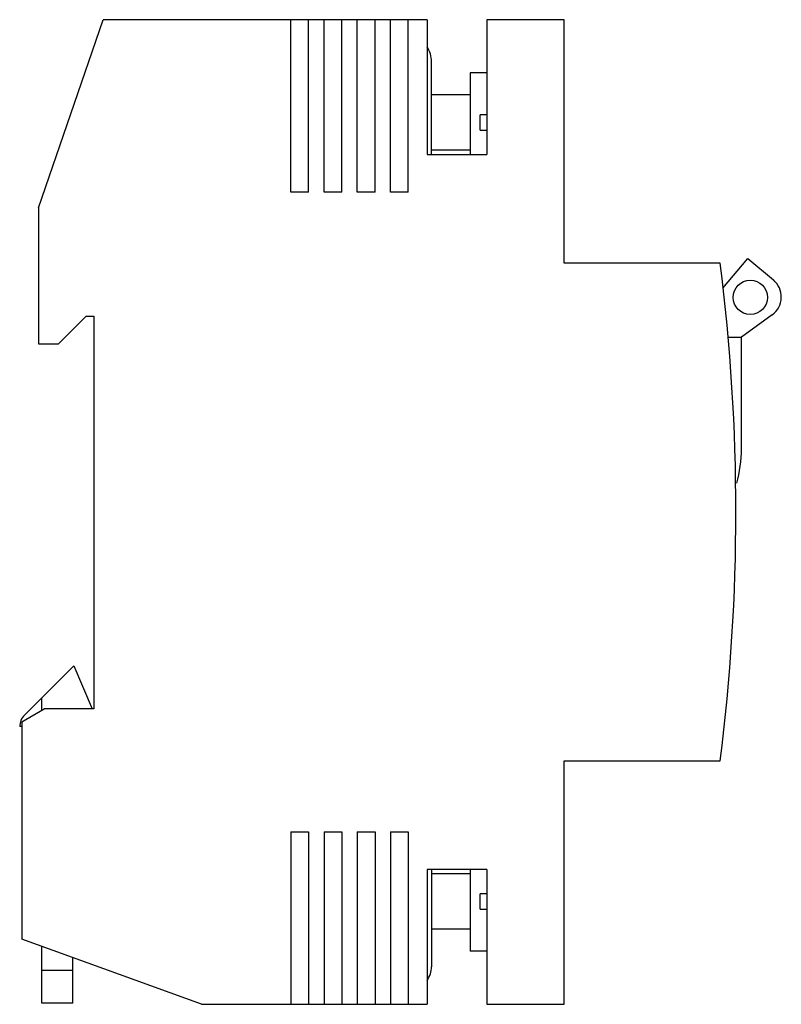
# Model space of a CAD drawing. Header units: millimetres. Extents: x 10.1 to 78.9, y 16.9 to 105.9.
import ezdxf

# ---------------------------------------------------------------- set-up
doc = ezdxf.new("R2010")
doc.units = ezdxf.units.MM
doc.header["$LTSCALE"] = 7.982643
doc.layers.get('0').update_dxf_attribs({"linetype": 'CONTINUOUS'})

msp = doc.modelspace()

# ---------------------------------------------------------------- linework, layer by layer
at = {"color": 7, "linetype": 'Continuous'}
for p, q in [((11.793, 88.88), (17.647, 105.88)), ((46.893, 105.88), (17.647, 105.88)), ((34.593, 90.28), (34.593, 105.88)), ((36.193, 90.28), (36.193, 105.88)), ((37.593, 90.28), (37.593, 105.88)), ((39.193, 90.28), (39.193, 105.88)), ((40.593, 90.28), (40.593, 105.88)), ((42.193, 90.28), (42.193, 105.88)), ((43.593, 90.28), (43.593, 105.88)), ((45.193, 90.28), (45.193, 105.88)), ((46.893, 105.88), (46.893, 93.68)), ((52.293, 105.88), (52.293, 93.68)), ((59.293, 105.88), (52.293, 105.88)), ((59.293, 83.88), (59.293, 105.88)), ((47.293, 93.68), (47.293, 102.08)), ((50.793, 101.08), (50.793, 93.68)), ((52.293, 101.08), (50.793, 101.08)), ((50.793, 99.08), (47.293, 99.08)), ((51.693, 95.88), (51.693, 97.28)), ((52.293, 97.28), (51.693, 97.28)), ((51.693, 95.88), (52.293, 95.88)), ((46.893, 93.68), (52.293, 93.68)), ((50.793, 94.08), (47.293, 94.08)), ((36.193, 90.28), (34.593, 90.28)), ((39.193, 90.28), (37.593, 90.28)), ((42.193, 90.28), (40.593, 90.28)), ((45.193, 90.28), (43.593, 90.28)), ((11.793, 88.88), (11.793, 76.58)), ((73.382, 83.88), (59.293, 83.88)), ((73.62, 81.604), (75.873, 84.289)), ((75.873, 84.289), (78.179, 82.354)), ((16.093, 79.08), (13.593, 76.58)), ((16.093, 79.08), (16.793, 79.08)), ((16.793, 79.08), (16.793, 43.58)), ((78.069, 79.204), (75.293, 77.188)), ((11.793, 76.58), (13.593, 76.58)), ((74.083, 77.188), (75.293, 77.188)), ((75.293, 67.08), (75.293, 77.188)), ((10.529, 43.031), (14.98, 47.483)), ((14.98, 47.483), (16.636, 43.58)), ((12.093, 43.465), (12.093, 44.596)), ((10.293, 42.426), (12.293, 43.58)), ((16.793, 43.58), (12.293, 43.58)), ((10.293, 41.98), (10.093, 41.98)), ((10.293, 42.426), (10.293, 22.78)), ((59.293, 38.88), (73.382, 38.88)), ((59.293, 16.88), (59.293, 38.88)), ((34.593, 32.48), (36.193, 32.48)), ((34.593, 32.48), (34.593, 16.88)), ((36.193, 32.48), (36.193, 16.88)), ((37.593, 32.48), (39.193, 32.48)), ((37.593, 32.48), (37.593, 16.88)), ((39.193, 32.48), (39.193, 16.88)), ((40.593, 32.48), (42.193, 32.48)), ((40.593, 32.48), (40.593, 16.88)), ((42.193, 32.48), (42.193, 16.88)), ((43.593, 32.48), (45.193, 32.48)), ((43.593, 32.48), (43.593, 16.88)), ((45.193, 32.48), (45.193, 16.88)), ((52.293, 29.08), (46.893, 29.08)), ((46.893, 29.08), (46.893, 16.88)), ((47.293, 29.08), (47.293, 20.28)), ((50.793, 28.68), (47.293, 28.68)), ((50.793, 29.08), (50.793, 21.68)), ((52.293, 29.08), (52.293, 16.88)), ((52.293, 26.88), (51.693, 26.88)), ((51.693, 25.48), (51.693, 26.88)), ((51.693, 25.48), (52.293, 25.48)), ((50.793, 23.68), (47.293, 23.68)), ((26.504, 16.88), (10.293, 22.78)), ((12.093, 16.98), (12.093, 22.125)), ((52.293, 21.68), (50.793, 21.68)), ((14.893, 16.98), (14.893, 21.106)), ((12.093, 19.98), (14.893, 19.98)), ((14.893, 16.98), (12.093, 16.98)), ((26.504, 16.88), (46.893, 16.88)), ((52.293, 16.88), (59.293, 16.88))]:
    msp.add_line(p, q, dxfattribs=at)
msp.add_circle((76.093, 80.78), 1.55, dxfattribs=at)
for centre, radius, start, end in [((44.793, 102.08), 2.5, 0, 32.85988), ((-105.207, 61.38), 180, 352.81924, 7.18076), ((76.893, 80.822), 2, 306, 50), ((63.293, 67.08), 12, 344.998, 360), ((11.58, 41.98), 1.486, 135, 180), ((45.193, 20.28), 2.1, 324.04943, 360)]:
    msp.add_arc(centre, radius, start, end, dxfattribs=at)

doc.saveas('drawing.dxf')
